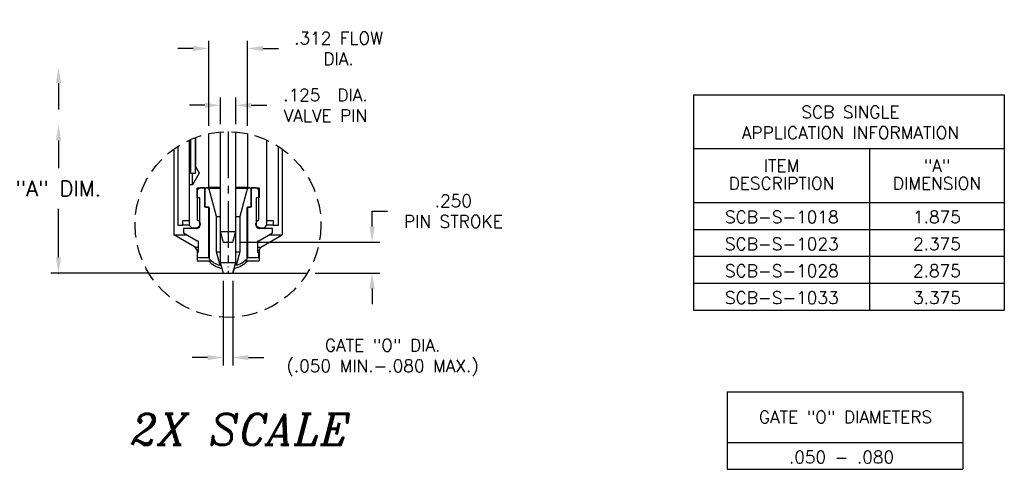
# Model space of a CAD drawing. Extents: x -55 to 76, y -100 to -24.
# Tile 6 of 22: x -45 to -29, y -49 to -42. Entities that reach past the tile are written whole.
import ezdxf
from ezdxf.enums import TextEntityAlignment as Align

# ---------------------------------------------------------------- set-up
doc = ezdxf.new("R2010")
doc.units = 0
doc.header["$MEASUREMENT"] = 0
doc.linetypes.add('CENTER2', pattern=[1.125, 0.75, -0.125, 0.125, -0.125])
doc.linetypes.add('HIDDEN', pattern=[0.375, 0.25, -0.125])
doc.layers.get('DEFPOINTS').update_dxf_attribs({"linetype": 'CONTINUOUS'})
for name, color, linetype in [('DIM_HIDDEN', 4, 'HIDDEN'), ('DIMENSIONS', 4, 'CONTINUOUS'), ('DSCV_BORE_CENTER', 22, 'CENTER2'), ('DSCV_BORE_LIGHT', 134, 'CONTINUOUS'), ('INFO_BOX_SOLID', 7, 'CONTINUOUS'), ('INFO_BOX_TEXT', 4, 'CONTINUOUS'), ('MBH_HEATER', 1, 'CONTINUOUS'), ('PIN_GUIDE_SOLID', 6, 'CONTINUOUS'), ('SCV_200_FBT_SHAPE', 3, 'CONTINUOUS'), ('SCV_200_NBL_SHAPE', 3, 'CONTINUOUS'), ('SCV_200_VP_SOLID', 1, 'CONTINUOUS')]:
    doc.layers.add(name, color=color, linetype=linetype)
doc.layers.add('Visible (ANSI)', color=7, linetype='CONTINUOUS', lineweight=50)
doc.styles.add('ITALIC', font='italic.shx')
doc.styles.add('ROMANS', font='romans.shx')
doc.dimstyles.new('CATALOG_2XSCALE', dxfattribs={"dimscale": 2, "dimtxt": 0.1, "dimasz": 0.125, "dimexe": 0.0625, "dimexo": 0.0625, "dimgap": 0.09, "dimtad": 0, "dimtih": 1, "dimtoh": 1, "dimdec": 3, "dimlfac": 0.5, "dimzin": 4, "dimdsep": 46, "dimtxsty": 'ROMANS', "dimcen": 0, "dimclrd": 256, "dimclre": 256, "dimclrt": 256, "dimadec": 0, "dimazin": 0, "dimtfac": 0.7, "dimtdec": 3, "dimtofl": 0, "dimtmove": 0, "dimatfit": 3, "dimfxl": 1, "dimtolj": 1, "dimtzin": 4, "dimlwd": -1, "dimlwe": -1, "dimarcsym": 0})

# ---------------------------------------------------------------- blocks, each defined once
blk = doc.blocks.new('*D0')
at = {"layer": 'DEFPOINTS', "color": 0}
for p in [(-41.195, -43.457), (-41.444, -43.887), (-41.195, -43.887)]:
    blk.add_point(p, dxfattribs=at)
at = {"layer": 'DIMENSIONS'}
for p, q in [((-41.444, -43.762), (-41.444, -43.332)), ((-41.195, -43.762), (-41.195, -43.332)), ((-41.694, -43.457), (-41.944, -43.457)), ((-40.945, -43.457), (-40.695, -43.457))]:
    blk.add_line(p, q, dxfattribs=at)
for points in [[(-41.694, -43.415), (-41.694, -43.499), (-41.444, -43.457)], [(-40.945, -43.415), (-40.945, -43.499), (-41.195, -43.457)]]:
    blk.add_solid(points, dxfattribs=at)
at = {"layer": 'DIMENSIONS', "insert": (-39.748, -43.457), "char_height": 0.2, "attachment_point": 5, "style": 'ROMANS'}
blk.add_mtext('\\A1;.125  DIA.\\PVALVE PIN', dxfattribs=at)
blk = doc.blocks.new('*D1')
at = {"layer": 'DEFPOINTS', "color": 0}
for p in [(-41.4, -46.166), (-41.24, -46.166), (-41.24, -47.53)]:
    blk.add_point(p, dxfattribs=at)
at = {"layer": 'DIMENSIONS'}
for p, q in [((-41.4, -46.291), (-41.4, -47.655)), ((-41.24, -46.291), (-41.24, -47.655)), ((-41.65, -47.53), (-41.9, -47.53)), ((-40.99, -47.53), (-40.74, -47.53))]:
    blk.add_line(p, q, dxfattribs=at)
for points in [[(-41.65, -47.488), (-41.65, -47.571), (-41.4, -47.53)], [(-40.99, -47.488), (-40.99, -47.571), (-41.24, -47.53)]]:
    blk.add_solid(points, dxfattribs=at)
at = {"layer": 'DIMENSIONS', "insert": (-38.826, -47.53), "char_height": 0.2, "attachment_point": 5, "style": 'ROMANS'}
blk.add_mtext('\\A1;GATE "O" DIA.\\P(.050 MIN.-.080 MAX.)', dxfattribs=at)
blk = doc.blocks.new('*D4')
at = {"layer": 'DEFPOINTS', "color": 0}
for p in [(-41.008, -42.54), (-41.632, -43.914), (-41.008, -43.914)]:
    blk.add_point(p, dxfattribs=at)
at = {"layer": 'DIMENSIONS'}
for p, q in [((-41.632, -43.789), (-41.632, -42.415)), ((-41.008, -43.789), (-41.008, -42.415)), ((-41.882, -42.54), (-42.132, -42.54)), ((-40.758, -42.54), (-40.508, -42.54))]:
    blk.add_line(p, q, dxfattribs=at)
for points in [[(-41.882, -42.498), (-41.882, -42.582), (-41.632, -42.54)], [(-40.758, -42.498), (-40.758, -42.582), (-41.008, -42.54)]]:
    blk.add_solid(points, dxfattribs=at)
at = {"layer": 'DIMENSIONS', "insert": (-39.537, -42.54), "char_height": 0.2, "attachment_point": 5, "style": 'ROMANS'}
blk.add_mtext('\\A1;.312 FLOW\\PDIA.', dxfattribs=at)
blk = doc.blocks.new('*D85')
at = {"layer": 'DEFPOINTS', "color": 0}
for p in [(-41.24, -45.666), (-38.995, -45.666), (-40.041, -46.166)]:
    blk.add_point(p, dxfattribs=at)
at = {"layer": 'DIMENSIONS'}
for p, q in [((-38.995, -45.416), (-38.995, -45.166)), ((-38.995, -45.166), (-38.745, -45.166)), ((-41.115, -45.666), (-38.87, -45.666)), ((-39.916, -46.166), (-38.87, -46.166)), ((-38.995, -46.416), (-38.995, -46.666))]:
    blk.add_line(p, q, dxfattribs=at)
for points in [[(-39.037, -45.416), (-38.953, -45.416), (-38.995, -45.666)], [(-39.037, -46.416), (-38.953, -46.416), (-38.995, -46.166)]]:
    blk.add_solid(points, dxfattribs=at)
at = {"layer": 'DIMENSIONS', "insert": (-37.684, -45.166), "char_height": 0.2, "attachment_point": 5, "style": 'ROMANS'}
blk.add_mtext('\\A1;.250 \\PPIN STROKE', dxfattribs=at)

msp = doc.modelspace()

# ---------------------------------------------------------------- linework, layer by layer
at = {"layer": 'DIM_HIDDEN'}
msp.add_circle((-41.31965, -45.38132), 1.5, dxfattribs=at)
at = {"layer": 'DIMENSIONS'}
for p, q in [((-44.05578, -43.09765), (-44.05578, -43.52363)), ((-44.05578, -44.02363), (-44.05578, -44.47185)), ((-44.05578, -45.91556), (-44.05578, -45.12946)), ((-42.59831, -46.16556), (-44.18078, -46.16556))]:
    msp.add_line(p, q, dxfattribs=at)
msp.add_point((-44.05578, -46.16556), dxfattribs=at)
for points in [[(-44.09745, -43.09765), (-44.01411, -43.09765), (-44.05578, -42.84765)], [(-44.09745, -44.02363), (-44.01411, -44.02363), (-44.05578, -43.77363)], [(-44.09745, -45.91556), (-44.01411, -45.91556), (-44.05578, -46.16556)]]:
    msp.add_solid(points, dxfattribs=at)
at = {"layer": 'DSCV_BORE_CENTER'}
msp.add_line((-41.31965, -43.88132), (-41.31965, -46.16556), dxfattribs=at)
at = {"layer": 'DSCV_BORE_LIGHT'}
for p, q in [((-42.19465, -44.16297), (-42.19465, -45.54556)), ((-40.44465, -44.16297), (-40.44465, -45.54556)), ((-42.19465, -45.54556), (-41.99235, -45.54556)), ((-41.8494, -45.74489), (-42.19465, -45.54556)), ((-40.78989, -45.74489), (-40.44465, -45.54556)), ((-40.64694, -45.54556), (-40.44465, -45.54556)), ((-41.82015, -45.79556), (-41.8494, -45.74489)), ((-41.8494, -45.74489), (-41.79915, -45.74489)), ((-40.84015, -45.74489), (-40.78989, -45.74489)), ((-40.81915, -45.79556), (-40.78989, -45.74489)), ((-41.82015, -45.79556), (-41.82015, -45.96556)), ((-41.82015, -45.79556), (-41.79915, -45.79556)), ((-40.84015, -45.79556), (-40.81915, -45.79556)), ((-40.81915, -45.79556), (-40.81915, -45.96556)), ((-41.82015, -45.96556), (-41.59169, -45.96556)), ((-41.0476, -45.96556), (-40.81915, -45.96556)), ((-42.59831, -46.16556), (-40.04099, -46.16556)), ((-41.41991, -46.08993), (-41.39965, -46.16556)), ((-41.41991, -46.08993), (-41.41921, -46.08993)), ((-41.21938, -46.08993), (-41.23965, -46.16556)), ((-41.22009, -46.08993), (-41.21938, -46.08993))]:
    msp.add_line(p, q, dxfattribs=at)
for start, end in [(223.590362, 256.766748), (283.233252, 316.409638)]:
    msp.add_arc((-41.31965, -45.66356), 0.438, start, end, dxfattribs=at)
at = {"layer": 'INFO_BOX_SOLID'}
for p, q in [((-33.80678, -43.28606), (-33.80678, -46.76431)), ((-33.80678, -43.28606), (-28.79287, -43.28606)), ((-28.79287, -43.28606), (-28.79287, -46.76431)), ((-33.80678, -44.15562), (-28.79287, -44.15562)), ((-30.96698, -44.15562), (-30.96698, -46.76431)), ((-33.80678, -45.02519), (-28.79287, -45.02519)), ((-33.80678, -45.45996), (-28.79287, -45.45996)), ((-33.80678, -45.89475), (-28.79287, -45.89475)), ((-33.80678, -46.32953), (-28.79287, -46.32953)), ((-33.80678, -46.76431), (-28.79287, -46.76431)), ((-33.26616, -48.08326), (-33.26616, -49.33326)), ((-33.26616, -48.08326), (-29.46181, -48.08326)), ((-29.46181, -48.08326), (-29.46181, -49.33326)), ((-33.26616, -48.89848), (-29.46181, -48.89848)), ((-33.26616, -49.33326), (-29.46181, -49.33326))]:
    msp.add_line(p, q, dxfattribs=at)
at = {"layer": 'MBH_HEATER'}
for p, q in [((-41.92565, -44.00919), (-41.92565, -44.55356)), ((-41.84565, -44.55356), (-41.84565, -43.97657)), ((-42.13165, -44.12011), (-42.13165, -45.39356)), ((-40.50765, -45.39356), (-40.50765, -44.12011)), ((-41.92565, -44.55356), (-41.84565, -44.55356)), ((-42.13165, -45.39356), (-42.04965, -45.39356)), ((-42.04965, -45.39356), (-42.04965, -45.31556)), ((-42.04965, -45.31556), (-41.94565, -45.31556)), ((-41.94565, -45.39356), (-42.04965, -45.39356)), ((-40.69365, -45.31556), (-40.58965, -45.31556)), ((-40.58965, -45.39356), (-40.69365, -45.39356)), ((-40.58965, -45.31556), (-40.58965, -45.39356)), ((-40.58965, -45.39356), (-40.50765, -45.39356))]:
    msp.add_line(p, q, dxfattribs=at)
at = {"layer": 'PIN_GUIDE_SOLID'}
for p, q in [((-41.67365, -44.79156), (-41.69365, -44.81156)), ((-41.63165, -44.79156), (-41.67365, -44.79156)), ((-41.50765, -45.25434), (-41.63165, -44.79156)), ((-41.00765, -44.79156), (-41.13165, -45.25434)), ((-40.96565, -44.79156), (-41.00765, -44.79156)), ((-40.94565, -44.81156), (-40.96565, -44.79156)), ((-41.69365, -44.81156), (-41.69365, -45.08356)), ((-40.94565, -45.08356), (-40.94565, -44.81156)), ((-41.69365, -45.08356), (-41.67365, -45.10356)), ((-41.67365, -45.10356), (-41.63565, -45.10356)), ((-41.62565, -45.11356), (-41.62565, -45.93543)), ((-41.01365, -45.93543), (-41.01365, -45.11356)), ((-41.00365, -45.10356), (-40.96565, -45.10356)), ((-40.96565, -45.10356), (-40.94565, -45.08356)), ((-41.50765, -45.82205), (-41.50765, -45.25434)), ((-41.50765, -45.25434), (-41.44365, -45.25434)), ((-41.19565, -45.25434), (-41.13165, -45.25434)), ((-41.13165, -45.25434), (-41.13165, -45.82205)), ((-41.45477, -46.01938), (-41.50765, -45.82205)), ((-41.50765, -45.82205), (-41.44365, -45.82205)), ((-41.19565, -45.82205), (-41.13165, -45.82205)), ((-41.13165, -45.82205), (-41.18452, -46.01938)), ((-41.45477, -46.03938), (-41.45477, -46.01938)), ((-41.45477, -46.01938), (-41.43745, -46.01938)), ((-41.45477, -46.03938), (-41.43228, -46.03938)), ((-41.18452, -46.03938), (-41.20701, -46.03938)), ((-41.18452, -46.01938), (-41.20184, -46.01938)), ((-41.18452, -46.01938), (-41.18452, -46.03938))]:
    msp.add_line(p, q, dxfattribs=at)
for centre, radius, start, end in [((-41.63565, -45.11356), 0.01, 0, 90), ((-41.00365, -45.11356), 0.01, 90, 180), ((-41.31965, -45.62485), 0.436, 225.425599, 251.945368), ((-41.31965, -45.62485), 0.436, 288.054632, 314.574401)]:
    msp.add_arc(centre, radius, start, end, dxfattribs=at)
at = {"layer": 'SCV_200_FBT_SHAPE'}
for p, q in [((-41.81965, -44.95156), (-41.81965, -44.79156)), ((-41.81965, -44.79156), (-41.63165, -44.79156)), ((-41.76965, -44.79156), (-41.81765, -44.81928)), ((-41.69465, -44.79156), (-41.76965, -44.79156)), ((-41.69465, -45.10356), (-41.69465, -44.79156)), ((-41.44365, -44.79156), (-41.63165, -44.79156)), ((-41.00765, -44.79156), (-41.19565, -44.79156)), ((-41.00765, -44.79156), (-40.81965, -44.79156)), ((-40.86965, -44.79156), (-40.94465, -44.79156)), ((-40.94465, -44.79156), (-40.94465, -45.10356)), ((-40.82165, -44.81928), (-40.86965, -44.79156)), ((-40.81965, -44.79156), (-40.81965, -44.95156)), ((-41.77465, -44.95156), (-41.81965, -44.95156)), ((-41.81765, -44.81928), (-41.81765, -45.30521)), ((-41.77465, -45.4047), (-41.77465, -44.95156)), ((-40.81965, -44.95156), (-40.86465, -44.95156)), ((-40.86465, -44.95156), (-40.86465, -45.4047)), ((-40.82165, -45.30521), (-40.82165, -44.81928)), ((-41.63165, -45.10356), (-41.69465, -45.10356)), ((-41.63165, -45.91556), (-41.63165, -45.10356)), ((-40.94465, -45.10356), (-41.00765, -45.10356)), ((-41.00765, -45.10356), (-41.00765, -45.91556)), ((-41.90565, -45.43356), (-41.82465, -45.43356)), ((-41.82465, -45.43356), (-41.77465, -45.4047)), ((-41.79112, -45.43356), (-41.82465, -45.43356)), ((-41.81765, -45.30521), (-41.79965, -45.3156)), ((-41.77465, -45.4047), (-41.77215, -45.4047)), ((-41.76965, -45.36756), (-41.76965, -45.38756)), ((-40.86965, -45.38756), (-40.86965, -45.36756)), ((-40.83965, -45.3156), (-40.82165, -45.30521)), ((-41.82965, -45.44756), (-42.03965, -45.44756)), ((-42.03965, -45.44756), (-42.03965, -45.51826)), ((-42.03965, -45.51826), (-41.81915, -45.64556)), ((-40.82015, -45.64556), (-40.59965, -45.51826)), ((-40.59965, -45.44756), (-40.80965, -45.44756)), ((-40.59965, -45.51826), (-40.59965, -45.44756)), ((-41.81915, -45.64556), (-41.79915, -45.64556)), ((-41.79915, -45.64556), (-41.79915, -45.83556)), ((-40.84015, -45.83556), (-40.84015, -45.64556)), ((-40.84015, -45.64556), (-40.82015, -45.64556)), ((-41.79915, -45.83556), (-41.81915, -45.83556)), ((-41.81915, -45.83556), (-41.81915, -45.91556)), ((-41.81915, -45.91556), (-41.63165, -45.91556)), ((-41.62565, -45.91556), (-41.63165, -45.91556)), ((-41.00765, -45.91556), (-41.01365, -45.91556)), ((-41.00765, -45.91556), (-40.82015, -45.91556)), ((-40.82015, -45.83556), (-40.84015, -45.83556)), ((-40.82015, -45.91556), (-40.82015, -45.83556))]:
    msp.add_line(p, q, dxfattribs=at)
for centre, start, end in [((-41.82965, -45.38756), 270, 0), ((-41.82965, -45.36756), 0, 60), ((-40.80965, -45.36756), 120, 180), ((-40.80965, -45.38756), 180, 270)]:
    msp.add_arc(centre, 0.06, start, end, dxfattribs=at)
at = {"layer": 'SCV_200_NBL_SHAPE'}
for p, q in [((-41.84565, -43.97657), (-41.84565, -44.44978)), ((-41.63165, -44.79156), (-41.63165, -43.91413)), ((-41.00765, -43.91413), (-41.00765, -44.79156)), ((-41.94565, -44.01819), (-41.94565, -45.39356)), ((-40.69365, -45.39356), (-40.69365, -44.01819)), ((-41.84565, -44.44978), (-41.78329, -44.55356)), ((-41.78329, -44.55356), (-41.89565, -44.74056)), ((-41.89565, -44.74056), (-41.89565, -44.55356)), ((-41.89565, -44.74056), (-41.94565, -44.74056)), ((-41.94565, -45.39356), (-41.90565, -45.43356)), ((-40.86465, -45.4047), (-40.81465, -45.43356)), ((-40.81465, -45.43356), (-40.84817, -45.43356)), ((-40.81465, -45.43356), (-40.73365, -45.43356)), ((-40.73365, -45.43356), (-40.69365, -45.39356))]:
    msp.add_line(p, q, dxfattribs=at)
at = {"layer": 'SCV_200_VP_SOLID'}
for p, q in [((-41.44425, -43.88651), (-41.44425, -45.99311)), ((-41.19505, -45.99311), (-41.19505, -43.88651)), ((-41.44425, -45.49311), (-41.39965, -45.66556)), ((-41.44425, -45.49311), (-41.19505, -45.49311)), ((-41.23965, -45.66556), (-41.19505, -45.49311)), ((-41.39965, -45.66556), (-41.23965, -45.66556)), ((-41.44425, -45.99311), (-41.39965, -46.16556)), ((-41.44425, -45.99311), (-41.19505, -45.99311)), ((-41.23965, -46.16556), (-41.19505, -45.99311)), ((-41.39965, -46.16556), (-41.23965, -46.16556))]:
    msp.add_line(p, q, dxfattribs=at)
at = {"layer": 'Visible (ANSI)'}
for p, q in [((-41.63165, -44.79156), (-41.44365, -44.79156)), ((-41.19565, -44.79156), (-41.00765, -44.79156)), ((-40.86715, -45.4047), (-40.86465, -45.4047))]:
    msp.add_line(p, q, dxfattribs=at)
msp.add_circle((-41.31965, -46.16556), 0.0004, dxfattribs=at)
for centre, radius, start, end in [((-41.31965, -46.06085), 0.0004, 179.973718, 0.026282), ((-41.31965, -45.62485), 0.436, 269.947435, 270.052565)]:
    msp.add_arc(centre, radius, start, end, dxfattribs=at)

# ---------------------------------------------------------------- texts
at = {"layer": 'DIMENSIONS', "style": 'ITALIC'}
msp.add_text('2X SCALE', height=0.5, dxfattribs=at).set_placement((-41.11147, -48.6892), align=Align.MIDDLE_CENTER)
at = {"layer": 'DIMENSIONS', "insert": (-44.05578, -44.80065), "char_height": 0.25, "attachment_point": 5, "style": 'ROMANS'}
msp.add_mtext('\\A1;"A" DIM.', dxfattribs=at)
at = {"layer": 'INFO_BOX_TEXT', "style": 'ROMANS'}
for s, p in [('"A"', (-29.87992, -44.53152)), ('ITEM', (-32.38725, -44.53152)), ('DESCRIPTION', (-32.38725, -44.81761)), ('DIMENSION', (-29.87992, -44.81761)), ('SCB-S-1018', (-32.38291, -45.35913)), ('1.875', (-29.87992, -45.35913)), ('SCB-S-1023', (-32.38291, -45.79391)), ('2.375', (-29.87992, -45.79392)), ('SCB-S-1028', (-32.38291, -46.22868)), ('2.875', (-29.87992, -46.2287)), ('SCB-S-1033', (-32.38291, -46.66346)), ('3.375', (-29.87992, -46.66348)), ('GATE "O" DIAMETERS', (-31.35564, -48.58907)), ('.050 - .080', (-31.41978, -49.23655))]:
    msp.add_text(s, height=0.2, dxfattribs=at).set_placement(p, align=Align.CENTER)
at = {"layer": 'INFO_BOX_TEXT', "insert": (-31.2752, -43.46668), "char_height": 0.2, "width": 3.9122, "attachment_point": 2, "style": 'ROMANS'}
msp.add_mtext('SCB SINGLE\\PAPPLICATION INFORMATION', dxfattribs=at)

# ---------------------------------------------------------------- dimensions: what is measured, and where the dimension line sits
at = {"layer": 'DIMENSIONS'}
for base, p1, p2, text, picture, middle in [((-41.00765, -42.53993), (-41.63165, -43.91413), (-41.00765, -43.91413), '<>FLOW\\PDIA.', '*D4', (-39.53717, -42.53993)), ((-41.19505, -43.45713), (-41.44425, -43.88651), (-41.19505, -43.88651), '<> DIA.\\PVALVE PIN', '*D0', (-39.74838, -43.45713)), ((-41.23965, -47.52957), (-41.39965, -46.16556), (-41.23965, -46.16556), 'GATE "O" DIA.\\P(.050 MIN.-.080 MAX.)', '*D1', (-38.82631, -47.52957))]:
    dim = msp.add_linear_dim(base=base, p1=p1, p2=p2, text=text, dimstyle='CATALOG_2XSCALE', override={"dimpost": ' '}, dxfattribs=at)
    dim.commit()
    dim.dimension.update_dxf_attribs({"geometry": picture, "text_midpoint": middle, "dimtype": 160})
dim = msp.add_linear_dim(base=(-38.9949, -45.66556), p1=(-40.04099, -46.16556), p2=(-41.23965, -45.66556), angle=90, text='<>\\PPIN STROKE', dimstyle='CATALOG_2XSCALE', override={"dimpost": ' '}, dxfattribs=at)
dim.commit()
dim.dimension.update_dxf_attribs({"geometry": '*D85', "text_midpoint": (-37.68394, -45.16556)})

doc.saveas('drawing.dxf')
